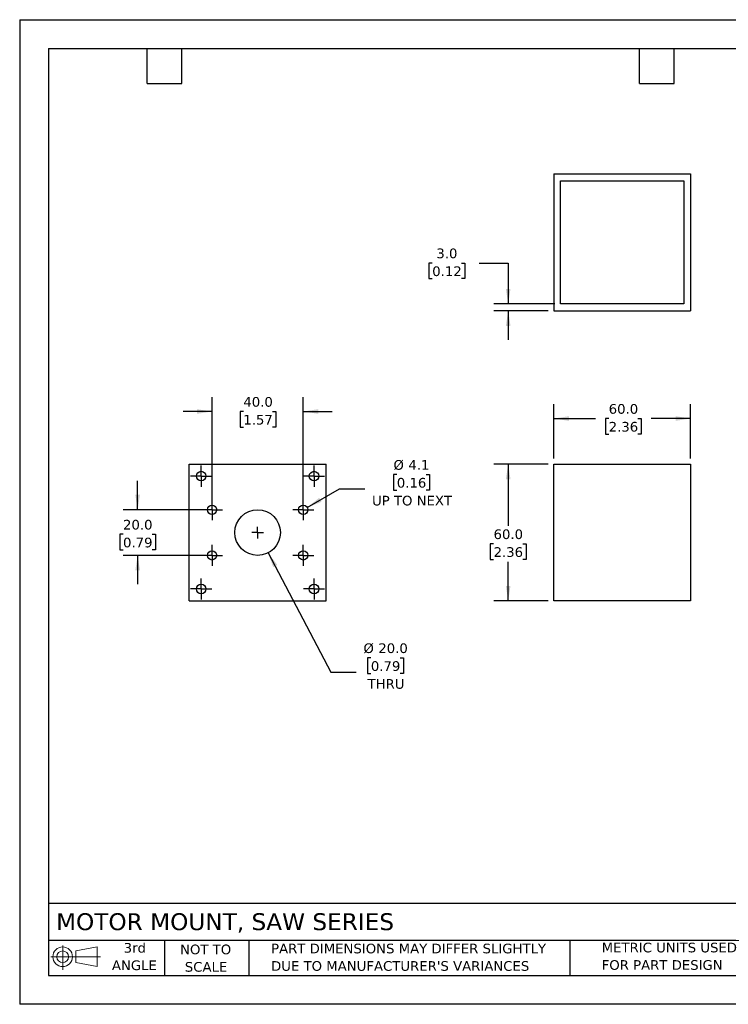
# Model space of a CAD drawing. Header units: millimetres. Extents: x 0 to 559, y 0 to 432.
# Tile 1 of 2: x 0 to 311, y 0 to 432. Entities that reach past the tile are written whole.
import ezdxf

# ---------------------------------------------------------------- set-up
doc = ezdxf.new("R2010")
doc.units = ezdxf.units.MM
doc.header["$LTSCALE"] = 2
doc.linetypes.add('SLD-Center', pattern=[19.05, 15.24, -1.27, 1.27, -1.27])
doc.linetypes.add('SLD-Solid', pattern=[0])
doc.layers.add('CENTER', color=40, linetype='SLD-Center')
doc.layers.add('SLD-DEFPOINTS', color=7, linetype='Continuous')
doc.layers.add('DIMENSIONS', color=140, linetype='SLD-Solid', lineweight=25)
doc.layers.add('TEXT', color=140, linetype='SLD-Solid', lineweight=25)
doc.styles.add('SLDTEXTSTYLE0', font='VERDANA.TTF')
doc.dimstyles.new('SLDDIMSTYLE0', dxfattribs={"dimtxt": 4.316016, "dimasz": 6.604, "dimexe": 0, "dimexo": 0.0625, "dimgap": 1.079004, "dimtad": 0, "dimtih": 1, "dimtoh": 1, "dimrnd": 1e-09, "dimzin": 12, "dimdsep": 46, "dimtxsty": 'SLDTEXTSTYLE0', "dimsah": 1, "dimcen": 0, "dimadec": 0, "dimazin": 3, "dimtfac": 1, "dimtofl": 0, "dimtmove": 0, "dimatfit": 3, "dimfxl": 0, "dimfrac": 2, "dimtolj": 1, "dimtzin": 12, "dimarcsym": 0})
doc.dimstyles.new('SLDDIMSTYLE1', dxfattribs={"dimtxt": 4.316016, "dimasz": 6.604, "dimexe": 0, "dimexo": 0.0625, "dimgap": 1.079004, "dimtad": 0, "dimtih": 1, "dimtoh": 1, "dimrnd": 1e-09, "dimzin": 4, "dimdsep": 46, "dimtxsty": 'SLDTEXTSTYLE0', "dimsah": 1, "dimcen": 0.09, "dimadec": 0, "dimazin": 1, "dimtfac": 1, "dimtmove": 0, "dimatfit": 0, "dimfxl": 0, "dimfrac": 2, "dimtolj": 1, "dimtzin": 12, "dimarcsym": 0})
doc.dimstyles.new('SLDDIMSTYLE2', dxfattribs={"dimtxt": 4.316016, "dimasz": 6.604, "dimexe": 0, "dimexo": 0.0625, "dimgap": 1.079004, "dimtad": 0, "dimtih": 1, "dimtoh": 1, "dimrnd": 1e-09, "dimzin": 4, "dimdsep": 46, "dimtxsty": 'SLDTEXTSTYLE0', "dimsah": 1, "dimcen": 0, "dimadec": 0, "dimazin": 1, "dimtfac": 1, "dimtofl": 0, "dimtmove": 0, "dimatfit": 3, "dimfxl": 0, "dimfrac": 2, "dimtolj": 1, "dimtzin": 12, "dimarcsym": 0})
doc.dimstyles.new('SLDDIMSTYLE3', dxfattribs={"dimtxt": 4.316016, "dimasz": 6.604, "dimexe": 0, "dimexo": 0.0625, "dimgap": 1.079004, "dimtad": 0, "dimtih": 1, "dimtoh": 1, "dimrnd": 1e-09, "dimzin": 4, "dimdsep": 46, "dimtxsty": 'SLDTEXTSTYLE0', "dimsah": 1, "dimcen": 0.09, "dimadec": 0, "dimazin": 1, "dimtfac": 1, "dimtofl": 0, "dimtmove": 0, "dimatfit": 3, "dimfxl": 0, "dimfrac": 2, "dimtolj": 1, "dimtzin": 12, "dimarcsym": 0})

# ---------------------------------------------------------------- blocks, each defined once
blk = doc.blocks.new('Block11')
at = {"color": 7, "linetype": 'SLD-Solid', "lineweight": 18}
for p, q in [((5.18, 10.62), (5.18, 0)), ((10.96, 8.33), (20.35, 10.06)), ((20.35, 10.06), (20.35, 1.46)), ((0, 5.76), (21.75, 5.76)), ((10.96, 3.19), (10.96, 8.33)), ((10.96, 3.19), (20.35, 1.46))]:
    blk.add_line(p, q, dxfattribs=at)
for radius in [4.3, 2.57]:
    blk.add_circle((5.18, 5.76), radius, dxfattribs=at)
blk = doc.blocks.new('Block12')
at = {"layer": 'SLD-DEFPOINTS'}
blk.add_blockref('Block11', (0, 0), dxfattribs=at)
blk = doc.blocks.new('SW_NOTE_0_2')
at = {"layer": 'TEXT', "color": 0, "char_height": 4.2333, "attachment_point": 1, "style": 'SLDTEXTSTYLE0'}
for s, insert in [('PART DIMENSIONS MAY DIFFER SLIGHTLY ', (0, 5.38)), ("DUE TO MANUFACTURER'S VARIANCES", (0, -2.27))]:
    blk.add_mtext(s, dxfattribs=dict(at, insert=insert))
blk = doc.blocks.new('SW_NOTE_0_3')
at = {"layer": 'TEXT', "color": 0, "char_height": 4.233, "attachment_point": 2, "style": 'SLDTEXTSTYLE0'}
for s, insert in [('NOT TO', (10.52, 5.38)), ('SCALE', (10.71, -2.27))]:
    blk.add_mtext(s, dxfattribs=dict(at, insert=insert))
blk = doc.blocks.new('SW_NOTE_0_4')
at = {"layer": 'TEXT', "color": 0, "char_height": 4.233, "attachment_point": 2, "style": 'SLDTEXTSTYLE0'}
for s, insert in [('3rd', (4.63, 5.38)), ('ANGLE', (4.44, -2.27))]:
    blk.add_mtext(s, dxfattribs=dict(at, insert=insert))
blk = doc.blocks.new('SW_NOTE_0_5')
at = {"layer": 'TEXT', "color": 0, "char_height": 4.2333, "attachment_point": 1, "style": 'SLDTEXTSTYLE0'}
for s, insert in [('METRIC UNITS USED ', (0, 5.38)), ('FOR PART DESIGN', (0, -2.27))]:
    blk.add_mtext(s, dxfattribs=dict(at, insert=insert))
blk = doc.blocks.new('_D')
at = {"layer": 'DIMENSIONS'}
for p, q in [((165.38, 232.33), (163.93, 232.33)), ((163.93, 232.33), (163.93, 225.47)), ((178.2, 232.33), (179.65, 232.33)), ((179.65, 232.33), (179.65, 225.47)), ((126.12, 217.92), (140.22, 226.06)), ((140.22, 226.06), (151.33, 226.06)), ((163.93, 225.47), (165.38, 225.47)), ((179.65, 225.47), (178.2, 225.47))]:
    blk.add_line(p, q, dxfattribs=at)
blk.add_solid([(126.12, 217.92), (132.35, 220.34), (131.33, 222.1)], dxfattribs=at)
at = {"layer": 'DIMENSIONS', "char_height": 4.233, "attachment_point": 1, "style": 'SLDTEXTSTYLE0'}
for s, insert in [('%%c', (163.91, 238.67)), ('4.1', (170.43, 238.67)), ('0.16', (165.38, 230.84)), ('UP TO NEXT', (154.51, 223.02))]:
    blk.add_mtext(s, dxfattribs=dict(at, insert=insert))
blk = doc.blocks.new('_D_1')
at = {"layer": 'DIMENSIONS'}
for p, q in [((51.72, 216.89), (51.72, 229.59)), ((81.81, 216.89), (45.37, 216.89)), ((45.31, 206.12), (43.86, 206.12)), ((43.86, 206.12), (43.86, 199.26)), ((58.14, 206.12), (59.59, 206.12)), ((59.59, 206.12), (59.59, 199.26)), ((43.86, 199.26), (45.31, 199.26)), ((59.59, 199.26), (58.14, 199.26)), ((81.81, 196.89), (45.37, 196.89)), ((51.72, 196.89), (51.72, 184.19))]:
    blk.add_line(p, q, dxfattribs=at)
for points in [[(51.72, 216.89), (52.74, 223.5), (50.71, 223.5)], [(51.72, 196.89), (50.71, 190.29), (52.74, 190.29)]]:
    blk.add_solid(points, dxfattribs=at)
at = {"layer": 'DIMENSIONS', "char_height": 4.233, "attachment_point": 1, "style": 'SLDTEXTSTYLE0'}
for s, insert in [('20.0', (45.31, 212.46)), ('0.79', (45.31, 204.64))]:
    blk.add_mtext(s, dxfattribs=dict(at, insert=insert))
blk = doc.blocks.new('_D_2')
at = {"layer": 'DIMENSIONS'}
for p, q in [((84.35, 219.43), (84.35, 266.33)), ((124.35, 219.43), (124.35, 266.33)), ((84.35, 259.98), (71.65, 259.98)), ((98.08, 259.98), (96.63, 259.98)), ((96.63, 259.98), (96.63, 253.12)), ((110.91, 259.98), (112.36, 259.98)), ((112.36, 259.98), (112.36, 253.12)), ((124.35, 259.98), (137.05, 259.98)), ((96.63, 253.12), (98.08, 253.12)), ((112.36, 253.12), (110.91, 253.12))]:
    blk.add_line(p, q, dxfattribs=at)
for points in [[(84.35, 259.98), (77.74, 260.99), (77.74, 258.96)], [(124.35, 259.98), (130.95, 258.96), (130.95, 260.99)]]:
    blk.add_solid(points, dxfattribs=at)
at = {"layer": 'DIMENSIONS', "char_height": 4.233, "attachment_point": 1, "style": 'SLDTEXTSTYLE0'}
for s, insert in [('40.0', (98.08, 266.32)), ('1.57', (98.08, 258.49))]:
    blk.add_mtext(s, dxfattribs=dict(at, insert=insert))
blk = doc.blocks.new('_D_3')
at = {"layer": 'DIMENSIONS'}
for p, q in [((108.99, 198.04), (136.46, 145.69)), ((154, 151.95), (152.55, 151.95)), ((152.55, 151.95), (152.55, 145.09)), ((166.83, 151.95), (168.28, 151.95)), ((168.28, 151.95), (168.28, 145.09)), ((136.46, 145.69), (147.57, 145.69)), ((152.55, 145.09), (154, 145.09)), ((168.28, 145.09), (166.83, 145.09))]:
    blk.add_line(p, q, dxfattribs=at)
blk.add_solid([(108.99, 198.04), (111.16, 191.72), (112.96, 192.66)], dxfattribs=at)
at = {"layer": 'DIMENSIONS', "char_height": 4.233, "attachment_point": 1, "style": 'SLDTEXTSTYLE0'}
for s, insert in [('%%c', (150.75, 158.3)), ('20.0', (157.26, 158.3)), ('0.79', (154, 150.47)), ('THRU', (152.53, 142.64))]:
    blk.add_mtext(s, dxfattribs=dict(at, insert=insert))
blk = doc.blocks.new('SW_CENTERMARKSYMBOL_0')
at = {"layer": 'CENTER', "color": 0}
for p, q in [((0, 2.54), (0, 4.59)), ((-2.54, 0), (-4.59, 0)), ((0, 0), (-2.54, 0)), ((0, 0), (0, 2.54)), ((0, 0), (0, -2.54)), ((0, 0), (2.54, 0)), ((2.54, 0), (4.59, 0)), ((0, -2.54), (0, -4.59))]:
    blk.add_line(p, q, dxfattribs=at)
blk = doc.blocks.new('SW_CENTERMARKSYMBOL_1')
at = {"layer": 'CENTER', "color": 0}
for p, q in [((0, 2.54), (0, 4.59)), ((-2.54, 0), (-4.59, 0)), ((0, 0), (-2.54, 0)), ((0, 0), (0, 2.54)), ((0, 0), (0, -2.54)), ((0, 0), (2.54, 0)), ((2.54, 0), (4.59, 0)), ((0, -2.54), (0, -4.59))]:
    blk.add_line(p, q, dxfattribs=at)
blk = doc.blocks.new('SW_CENTERMARKSYMBOL_2')
at = {"layer": 'CENTER', "color": 0}
for p, q in [((0, 2.54), (0, 4.59)), ((-2.54, 0), (-4.59, 0)), ((0, 0), (-2.54, 0)), ((0, 0), (0, 2.54)), ((0, 0), (0, -2.54)), ((0, 0), (2.54, 0)), ((2.54, 0), (4.59, 0)), ((0, -2.54), (0, -4.59))]:
    blk.add_line(p, q, dxfattribs=at)
blk = doc.blocks.new('SW_CENTERMARKSYMBOL_3')
at = {"layer": 'CENTER', "color": 0}
for p, q in [((0, 2.54), (0, 4.59)), ((-2.54, 0), (-4.59, 0)), ((0, 0), (-2.54, 0)), ((0, 0), (0, 2.54)), ((0, 0), (0, -2.54)), ((0, 0), (2.54, 0)), ((2.54, 0), (4.59, 0)), ((0, -2.54), (0, -4.59))]:
    blk.add_line(p, q, dxfattribs=at)
blk = doc.blocks.new('SW_CENTERMARKSYMBOL_4')
at = {"layer": 'CENTER', "color": 0}
for q in [(-2.54, 0), (0, 2.54), (0, -2.54), (2.54, 0)]:
    blk.add_line((0, 0), q, dxfattribs=at)
blk = doc.blocks.new('SW_CENTERMARKSYMBOL_5')
at = {"layer": 'CENTER', "color": 0}
for p, q in [((0, 2.54), (0, 4.64)), ((-2.54, 0), (-4.64, 0)), ((0, 0), (-2.54, 0)), ((0, 0), (0, 2.54)), ((0, 0), (0, -2.54)), ((0, 0), (2.54, 0)), ((2.54, 0), (4.64, 0)), ((0, -2.54), (0, -4.64))]:
    blk.add_line(p, q, dxfattribs=at)
blk = doc.blocks.new('SW_CENTERMARKSYMBOL_6')
at = {"layer": 'CENTER', "color": 0}
for p, q in [((0, 2.54), (0, 4.64)), ((-2.54, 0), (-4.64, 0)), ((0, 0), (-2.54, 0)), ((0, 0), (0, 2.54)), ((0, 0), (0, -2.54)), ((0, 0), (2.54, 0)), ((2.54, 0), (4.64, 0)), ((0, -2.54), (0, -4.64))]:
    blk.add_line(p, q, dxfattribs=at)
blk = doc.blocks.new('SW_CENTERMARKSYMBOL_7')
at = {"layer": 'CENTER', "color": 0}
for p, q in [((0, 2.54), (0, 4.64)), ((-2.54, 0), (-4.64, 0)), ((0, 0), (-2.54, 0)), ((0, 0), (0, 2.54)), ((0, 0), (0, -2.54)), ((0, 0), (2.54, 0)), ((2.54, 0), (4.64, 0)), ((0, -2.54), (0, -4.64))]:
    blk.add_line(p, q, dxfattribs=at)
blk = doc.blocks.new('SW_CENTERMARKSYMBOL_8')
at = {"layer": 'CENTER', "color": 0}
for p, q in [((0, 2.54), (0, 4.64)), ((-2.54, 0), (-4.64, 0)), ((0, 0), (-2.54, 0)), ((0, 0), (0, 2.54)), ((0, 0), (0, -2.54)), ((0, 0), (2.54, 0)), ((2.54, 0), (4.64, 0)), ((0, -2.54), (0, -4.64))]:
    blk.add_line(p, q, dxfattribs=at)
blk = doc.blocks.new('_D_4')
at = {"layer": 'DIMENSIONS'}
for p, q in [((231.68, 236.89), (207.87, 236.89)), ((214.22, 236.89), (214.22, 209.77)), ((207.8, 201.94), (206.35, 201.94)), ((206.35, 201.94), (206.35, 195.08)), ((220.63, 201.94), (222.08, 201.94)), ((222.08, 201.94), (222.08, 195.08)), ((206.35, 195.08), (207.8, 195.08)), ((222.08, 195.08), (220.63, 195.08)), ((214.22, 176.89), (214.22, 194.12)), ((231.68, 176.89), (207.87, 176.89))]:
    blk.add_line(p, q, dxfattribs=at)
for points in [[(214.22, 236.89), (213.2, 230.29), (215.23, 230.29)], [(214.22, 176.89), (215.23, 183.5), (213.2, 183.5)]]:
    blk.add_solid(points, dxfattribs=at)
at = {"layer": 'DIMENSIONS', "char_height": 4.233, "attachment_point": 1, "style": 'SLDTEXTSTYLE0'}
for s, insert in [('60.0', (207.8, 208.28)), ('2.36', (207.8, 200.46))]:
    blk.add_mtext(s, dxfattribs=dict(at, insert=insert))
blk = doc.blocks.new('_D_5')
at = {"layer": 'DIMENSIONS'}
for p, q in [((234.22, 239.43), (234.22, 263.24)), ((294.22, 239.43), (294.22, 263.24)), ((234.22, 256.89), (252.44, 256.89)), ((258.29, 256.89), (256.84, 256.89)), ((256.84, 256.89), (256.84, 250.03)), ((271.12, 256.89), (272.57, 256.89)), ((272.57, 256.89), (272.57, 250.03)), ((294.22, 256.89), (276.97, 256.89)), ((256.84, 250.03), (258.29, 250.03)), ((272.57, 250.03), (271.12, 250.03))]:
    blk.add_line(p, q, dxfattribs=at)
for points in [[(234.22, 256.89), (240.82, 255.88), (240.82, 257.91)], [(294.22, 256.89), (287.61, 257.91), (287.61, 255.88)]]:
    blk.add_solid(points, dxfattribs=at)
at = {"layer": 'DIMENSIONS', "char_height": 4.233, "attachment_point": 1, "style": 'SLDTEXTSTYLE0'}
for s, insert in [('60.0', (258.29, 263.24)), ('2.36', (258.29, 255.41))]:
    blk.add_mtext(s, dxfattribs=dict(at, insert=insert))
blk = doc.blocks.new('_D_11')
at = {"layer": 'DIMENSIONS'}
for p, q in [((180.91, 325.1), (179.46, 325.1)), ((179.46, 325.1), (179.46, 318.25)), ((193.74, 325.1), (195.19, 325.1)), ((195.19, 325.1), (195.19, 318.25)), ((201.52, 325.1), (214.22, 325.1)), ((214.22, 325.1), (214.22, 307.15)), ((179.46, 318.25), (180.91, 318.25)), ((195.19, 318.25), (193.74, 318.25)), ((234.68, 307.15), (207.87, 307.15)), ((231.68, 304.15), (207.87, 304.15)), ((214.22, 304.15), (214.22, 291.45))]:
    blk.add_line(p, q, dxfattribs=at)
for points in [[(214.22, 307.15), (215.23, 313.75), (213.2, 313.75)], [(214.22, 304.15), (213.2, 297.54), (215.23, 297.54)]]:
    blk.add_solid(points, dxfattribs=at)
at = {"layer": 'DIMENSIONS', "char_height": 4.233, "attachment_point": 1, "style": 'SLDTEXTSTYLE0'}
for s, insert in [('3.0', (182.71, 331.45)), ('0.12', (180.91, 323.62))]:
    blk.add_mtext(s, dxfattribs=dict(at, insert=insert))

msp = doc.modelspace()

# ---------------------------------------------------------------- linework, layer by layer
at = {"color": 7, "linetype": 'SLD-Solid'}
for p, q in [((0.005, 431.805), (0.005, 0.005)), ((0.005, 431.805), (558.805, 431.805)), ((558.805, 0.005), (0.005, 0.005))]:
    msp.add_line(p, q, dxfattribs=at)
for p, q in [((234.217, 364.145), (294.217, 364.145)), ((234.217, 364.145), (234.217, 304.145)), ((294.217, 364.145), (294.217, 304.145)), ((237.217, 361.145), (291.217, 361.145)), ((237.217, 307.145), (237.217, 361.145)), ((291.217, 361.145), (291.217, 307.145)), ((291.217, 307.145), (237.217, 307.145)), ((234.217, 304.145), (294.217, 304.145)), ((74.345, 176.893), (74.345, 236.893)), ((74.345, 236.893), (134.345, 236.893)), ((134.345, 176.893), (134.345, 236.893)), ((234.217, 176.893), (234.217, 236.893)), ((234.217, 236.893), (294.217, 236.893)), ((294.217, 236.893), (294.217, 176.893)), ((74.345, 176.893), (134.345, 176.893)), ((294.217, 176.893), (234.217, 176.893))]:
    msp.add_line(p, q)
for centre, radius in [((79.596, 231.642), 2.1), ((129.094, 231.642), 2.1), ((84.345, 216.893), 2.05), ((104.345, 206.893), 10), ((124.345, 216.893), 2.05), ((84.345, 196.893), 2.05), ((124.345, 196.893), 2.05), ((79.596, 182.144), 2.1), ((129.094, 182.144), 2.1)]:
    msp.add_circle(centre, radius)
at = {"layer": 'TEXT'}
for p, q in [((12.7, 419.1), (546.1, 419.1)), ((12.7, 419.1), (12.7, 12.7)), ((55.88, 403.86), (55.88, 419.1)), ((71.12, 403.86), (71.12, 419.1)), ((271.78, 403.86), (271.78, 419.1)), ((287.02, 403.86), (287.02, 419.1)), ((55.88, 403.86), (71.12, 403.86)), ((271.78, 403.86), (287.02, 403.86)), ((546.1, 44.252), (12.7, 44.252)), ((546.1, 27.94), (12.7, 27.94)), ((63.5, 27.94), (63.5, 12.7)), ((100.423, 27.94), (100.423, 12.7)), ((241.293, 27.94), (241.293, 12.7)), ((12.7, 12.7), (546.1, 12.7))]:
    msp.add_line(p, q, dxfattribs=at)

# ---------------------------------------------------------------- block references
at = {"layer": 'CENTER'}
for name, p in [('SW_CENTERMARKSYMBOL_5', (79.596, 231.642)), ('SW_CENTERMARKSYMBOL_8', (129.094, 231.642)), ('SW_CENTERMARKSYMBOL_1', (84.345, 216.893)), ('SW_CENTERMARKSYMBOL_3', (124.345, 216.893)), ('SW_CENTERMARKSYMBOL_4', (104.345, 206.893)), ('SW_CENTERMARKSYMBOL_2', (84.345, 196.893)), ('SW_CENTERMARKSYMBOL_0', (124.345, 196.893)), ('SW_CENTERMARKSYMBOL_6', (79.596, 182.144)), ('SW_CENTERMARKSYMBOL_7', (129.094, 182.144))]:
    msp.add_blockref(name, p, dxfattribs=at)
at = {"layer": 'SLD-DEFPOINTS'}
msp.add_blockref('Block12', (13.676, 15.108), dxfattribs=at)
at = {"layer": 'TEXT'}
for name, p in [('SW_NOTE_0_4', (45.863, 21.509)), ('SW_NOTE_0_3', (71.019, 20.814)), ('SW_NOTE_0_2', (110.239, 21.209)), ('SW_NOTE_0_5', (255.209, 21.639))]:
    msp.add_blockref(name, p, dxfattribs=at)

# ---------------------------------------------------------------- texts
at = {"layer": 'TEXT', "insert": (15.931, 39.945), "char_height": 7.40833, "attachment_point": 1, "style": 'SLDTEXTSTYLE0'}
msp.add_mtext('MOTOR MOUNT, SAW SERIES', dxfattribs=at)

# ---------------------------------------------------------------- dimensions: what is measured, and where the dimension line sits
at = {"layer": 'DIMENSIONS'}
for base, p1, p2, dimstyle, picture, middle in [((214.217, 307.145), (234.217, 304.145), (237.217, 307.145), 'SLDDIMSTYLE1', '_D_11', (214.217, 325.105)), ((214.217, 236.893), (234.217, 176.893), (234.217, 236.893), 'SLDDIMSTYLE3', '_D_4', (214.217, 201.942)), ((51.724, 196.893), (84.345, 216.893), (84.345, 196.893), 'SLDDIMSTYLE1', '_D_1', (51.724, 206.119))]:
    dim = msp.add_linear_dim(base=base, p1=p1, p2=p2, angle=90, dimstyle=dimstyle, dxfattribs=at)
    dim.commit()
    dim.dimension.update_dxf_attribs({"geometry": picture, "text_midpoint": middle, "dimtype": 160})
for base, p1, p2, dimstyle, picture, middle in [((124.345, 259.976), (84.345, 216.893), (124.345, 216.893), 'SLDDIMSTYLE1', '_D_2', (104.495, 259.976)), ((294.217, 256.893), (234.217, 236.893), (294.217, 236.893), 'SLDDIMSTYLE3', '_D_5', (264.705, 256.893))]:
    dim = msp.add_linear_dim(base=base, p1=p1, p2=p2, dimstyle=dimstyle, dxfattribs=at)
    dim.commit()
    dim.dimension.update_dxf_attribs({"geometry": picture, "text_midpoint": middle, "dimtype": 160})
for p1, p2, text, dimstyle, picture, middle in [((122.57, 215.868), (126.12, 217.918), '<>\\PUP TO NEXT', 'SLDDIMSTYLE0', '_D', (171.789, 228.896)), ((99.699, 215.748), (108.991, 198.038), '<>\\PTHRU', 'SLDDIMSTYLE2', '_D_3', (160.416, 148.523))]:
    dim = msp.add_diameter_dim_2p(p1=p1, p2=p2, text=text, dimstyle=dimstyle, dxfattribs=at)
    dim.commit()
    dim.dimension.update_dxf_attribs({"geometry": picture, "text_midpoint": middle, "dimtype": 163})

doc.saveas('drawing.dxf')
